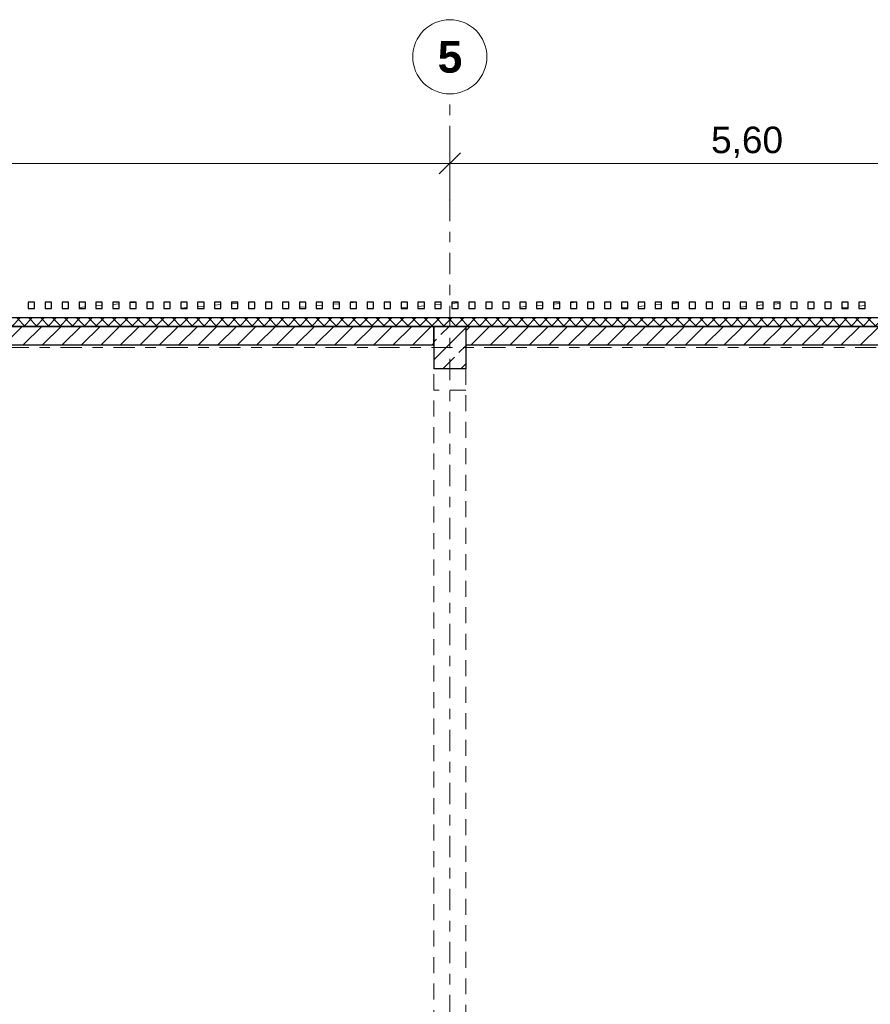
# Model space of a CAD drawing. Header units: metres. Extents: x -3.3 to 34.5, y -5.3 to 16.4.
# Tile 14 of 15: x 18.3 to 26.4, y 7 to 16.3. Entities that reach past the tile are written whole.
import ezdxf

# ---------------------------------------------------------------- set-up
doc = ezdxf.new("R2010")
doc.units = ezdxf.units.M
doc.header["$MEASUREMENT"] = 0
doc.set_wipeout_variables(frame=1)
for name, pattern in [('Raster', [0.4, 0.2, -0.1, 0, -0.1]), ('Untersicht', [0.2, 0.15, -0.05]), ('Wipeout_Contour', [1, 0, -1])]:
    doc.linetypes.add(name, pattern=pattern)
for name, color, linetype in [('Neubau_10 Fassade', 7, 'Continuous'), ('Neubau_10 Stütze', 7, 'Continuous'), ('Neubau_10 Wand Aussen', 7, 'Continuous'), ('Neubau_20 Decke Roh', 7, 'Continuous'), ('Neubau_20 Träger', 7, 'Continuous'), ('Neubau_86 Achsraster', 7, 'Continuous'), ('Neubau_93 1_100 Bemaßung', 7, 'Continuous')]:
    doc.layers.add(name, color=color, linetype=linetype)
doc.styles.add('ERSTELLTER_STIL_2', font='arial.ttf')
doc.styles.add('ERSTELLTER_STIL_3', font='arialbd.ttf')
doc.dimstyles.new('ERSTELLTER_STIL__2', dxfattribs={"dimtxt": 0.25, "dimasz": 0.190285, "dimexe": 0.18, "dimexo": 0.5, "dimgap": 0, "dimtad": 1, "dimtih": 1, "dimtoh": 1, "dimzin": 0, "dimdsep": 46, "dimtxsty": 'ERSTELLTER_STIL_2', "dimblk": 'ARROWHEAD_6', "dimblk1": 'ARROWHEAD_6', "dimblk2": 'ARROWHEAD_6', "dimcen": 0.09, "dimclrd": 7, "dimclre": 7, "dimclrt": 7, "dimazin": 0, "dimtfac": 1, "dimtdec": 4, "dimtmove": 0, "dimatfit": 3, "dimfxl": 1, "dimtolj": 1, "dimtzin": 0, "dimarcsym": 0})
pattern_1 = [(45, (0, 0), (-0.0919239, 0.0919239), [])]
pattern_2 = [(5, (0, 0), (-0.00784402, 0.08965752), [])]

# ---------------------------------------------------------------- blocks, each defined once
blk = doc.blocks.new('*D6')
at = {"layer": 'Neubau_93 1_100 Bemaßung', "color": 7, "linetype": 'Continuous', "lineweight": 13, "transparency": 16777216}
for p, q in [((11.2, 14.4379), (11.2, 15.1257)), ((22.4, 14.4379), (22.4, 15.1257)), ((11.3002, 15.038), (11.0998, 14.8377)), ((22.5001, 15.038), (22.2998, 14.8377))]:
    blk.add_line(p, q, dxfattribs=at)
at = {"color": 254, "linetype": 'Wipeout_Contour', "lineweight": 0, "ltscale": 90.393308, "transparency": 16777216}
blk.add_wipeout([(16.3337, 14.9379), (17.2663, 14.9379), (17.2663, 15.2879), (16.3337, 15.2879)], dxfattribs=at).dxf.layer = 'Neubau_93 1_100 Bemaßung'
at = {"layer": 'Neubau_93 1_100 Bemaßung', "color": 7, "linetype": 'Continuous', "lineweight": 13, "transparency": 16777216}
blk.add_line((11.2, 14.9379), (22.4, 14.9379), dxfattribs=at)
at = {"layer": 'Neubau_93 1_100 Bemaßung', "color": 7, "lineweight": 13, "transparency": 16777216, "insert": (16.3837, 14.9879), "char_height": 0.25, "attachment_point": 7, "style": 'ERSTELLTER_STIL_2'}
blk.add_mtext('\\A1;11,20', dxfattribs=at)
blk = doc.blocks.new('ARROWHEAD_6')
at = {"color": 0, "linetype": 'Continuous', "lineweight": 0}
for p, q in [((-0.5, -0.5), (0.5, 0.5)), ((0, 0), (-1, 0))]:
    blk.add_line(p, q, dxfattribs=at)
blk = doc.blocks.new('*D7')
at = {"layer": 'Neubau_93 1_100 Bemaßung', "color": 7, "linetype": 'Continuous', "lineweight": 13, "transparency": 16777216}
for p, q in [((22.4, 14.4379), (22.4, 15.1257)), ((28, 14.4379), (28, 15.1257)), ((22.5001, 15.038), (22.2998, 14.8377)), ((27.8999, 14.8377), (28.1001, 15.038)), ((28, 14.9379), (28.1502, 14.9379))]:
    blk.add_line(p, q, dxfattribs=at)
at = {"color": 254, "linetype": 'Wipeout_Contour', "lineweight": 0, "ltscale": 117.54176, "transparency": 16777216}
blk.add_wipeout([(24.8164, 14.9379), (25.5836, 14.9379), (25.5836, 15.2879), (24.8164, 15.2879)], dxfattribs=at).dxf.layer = 'Neubau_93 1_100 Bemaßung'
at = {"layer": 'Neubau_93 1_100 Bemaßung', "color": 7, "linetype": 'Continuous', "lineweight": 13, "transparency": 16777216}
blk.add_line((22.4, 14.9379), (28, 14.9379), dxfattribs=at)
at = {"layer": 'Neubau_93 1_100 Bemaßung', "color": 7, "lineweight": 13, "transparency": 16777216, "insert": (24.8664, 14.9879), "char_height": 0.25, "attachment_point": 7, "style": 'ERSTELLTER_STIL_2'}
blk.add_mtext('\\A1;5,60', dxfattribs=at)

msp = doc.modelspace()

# ---------------------------------------------------------------- hatches: boundary and pattern name
at = {"layer": 'Neubau_10 Fassade', "linetype": 'Continuous', "lineweight": 0, "true_color": 0x000000}
h = msp.add_hatch(dxfattribs=at)
h.set_pattern_fill('HOLZ_VOLLHOLZ_LÄNGSHOLZ', color=18, style=0, pattern_type=2)
h.set_pattern_definition(pattern_2)
h.paths.add_polyline_path([(18.4197, 13.57), (18.4797, 13.57), (18.4797, 13.63), (18.4197, 13.63)])
h = msp.add_hatch(dxfattribs=at)
h.set_pattern_fill('HOLZ_VOLLHOLZ_LÄNGSHOLZ', color=18, style=0, pattern_type=2)
h.set_pattern_definition(pattern_2)
h.paths.add_polyline_path([(18.5797, 13.57), (18.6397, 13.57), (18.6397, 13.63), (18.5797, 13.63)])
h = msp.add_hatch(dxfattribs=at)
h.set_pattern_fill('HOLZ_VOLLHOLZ_LÄNGSHOLZ', color=18, style=0, pattern_type=2)
h.set_pattern_definition(pattern_2)
h.paths.add_polyline_path([(18.7397, 13.57), (18.7997, 13.57), (18.7997, 13.63), (18.7397, 13.63)])
h = msp.add_hatch(dxfattribs=at)
h.set_pattern_fill('HOLZ_VOLLHOLZ_LÄNGSHOLZ', color=18, style=0, pattern_type=2)
h.set_pattern_definition(pattern_2)
h.paths.add_polyline_path([(18.8997, 13.57), (18.9597, 13.57), (18.9597, 13.63), (18.8997, 13.63)])
h = msp.add_hatch(dxfattribs=at)
h.set_pattern_fill('HOLZ_VOLLHOLZ_LÄNGSHOLZ', color=18, style=0, pattern_type=2)
h.set_pattern_definition(pattern_2)
h.paths.add_polyline_path([(19.0597, 13.57), (19.1197, 13.57), (19.1197, 13.63), (19.0597, 13.63)])
h = msp.add_hatch(dxfattribs=at)
h.set_pattern_fill('HOLZ_VOLLHOLZ_LÄNGSHOLZ', color=18, style=0, pattern_type=2)
h.set_pattern_definition(pattern_2)
h.paths.add_polyline_path([(19.2197, 13.57), (19.2797, 13.57), (19.2797, 13.63), (19.2197, 13.63)])
h = msp.add_hatch(dxfattribs=at)
h.set_pattern_fill('HOLZ_VOLLHOLZ_LÄNGSHOLZ', color=18, style=0, pattern_type=2)
h.set_pattern_definition(pattern_2)
h.paths.add_polyline_path([(19.3797, 13.57), (19.4397, 13.57), (19.4397, 13.63), (19.3797, 13.63)])
h = msp.add_hatch(dxfattribs=at)
h.set_pattern_fill('HOLZ_VOLLHOLZ_LÄNGSHOLZ', color=18, style=0, pattern_type=2)
h.set_pattern_definition(pattern_2)
h.paths.add_polyline_path([(19.5397, 13.57), (19.5997, 13.57), (19.5997, 13.63), (19.5397, 13.63)])
h = msp.add_hatch(dxfattribs=at)
h.set_pattern_fill('HOLZ_VOLLHOLZ_LÄNGSHOLZ', color=18, style=0, pattern_type=2)
h.set_pattern_definition(pattern_2)
h.paths.add_polyline_path([(19.6997, 13.57), (19.7597, 13.57), (19.7597, 13.63), (19.6997, 13.63)])
h = msp.add_hatch(dxfattribs=at)
h.set_pattern_fill('HOLZ_VOLLHOLZ_LÄNGSHOLZ', color=18, style=0, pattern_type=2)
h.set_pattern_definition(pattern_2)
h.paths.add_polyline_path([(19.8597, 13.57), (19.9197, 13.57), (19.9197, 13.63), (19.8597, 13.63)])
h = msp.add_hatch(dxfattribs=at)
h.set_pattern_fill('HOLZ_VOLLHOLZ_LÄNGSHOLZ', color=18, style=0, pattern_type=2)
h.set_pattern_definition(pattern_2)
h.paths.add_polyline_path([(20.0197, 13.57), (20.0797, 13.57), (20.0797, 13.63), (20.0197, 13.63)])
h = msp.add_hatch(dxfattribs=at)
h.set_pattern_fill('HOLZ_VOLLHOLZ_LÄNGSHOLZ', color=18, style=0, pattern_type=2)
h.set_pattern_definition(pattern_2)
h.paths.add_polyline_path([(20.1797, 13.57), (20.2397, 13.57), (20.2397, 13.63), (20.1797, 13.63)])
h = msp.add_hatch(dxfattribs=at)
h.set_pattern_fill('HOLZ_VOLLHOLZ_LÄNGSHOLZ', color=18, style=0, pattern_type=2)
h.set_pattern_definition(pattern_2)
h.paths.add_polyline_path([(20.3397, 13.57), (20.3997, 13.57), (20.3997, 13.63), (20.3397, 13.63)])
h = msp.add_hatch(dxfattribs=at)
h.set_pattern_fill('HOLZ_VOLLHOLZ_LÄNGSHOLZ', color=18, style=0, pattern_type=2)
h.set_pattern_definition(pattern_2)
h.paths.add_polyline_path([(20.4997, 13.57), (20.5597, 13.57), (20.5597, 13.63), (20.4997, 13.63)])
h = msp.add_hatch(dxfattribs=at)
h.set_pattern_fill('HOLZ_VOLLHOLZ_LÄNGSHOLZ', color=18, style=0, pattern_type=2)
h.set_pattern_definition(pattern_2)
h.paths.add_polyline_path([(20.6597, 13.57), (20.7197, 13.57), (20.7197, 13.63), (20.6597, 13.63)])
h = msp.add_hatch(dxfattribs=at)
h.set_pattern_fill('HOLZ_VOLLHOLZ_LÄNGSHOLZ', color=18, style=0, pattern_type=2)
h.set_pattern_definition(pattern_2)
h.paths.add_polyline_path([(20.8197, 13.57), (20.8797, 13.57), (20.8797, 13.63), (20.8197, 13.63)])
h = msp.add_hatch(dxfattribs=at)
h.set_pattern_fill('HOLZ_VOLLHOLZ_LÄNGSHOLZ', color=18, style=0, pattern_type=2)
h.set_pattern_definition(pattern_2)
h.paths.add_polyline_path([(20.9797, 13.57), (21.0397, 13.57), (21.0397, 13.63), (20.9797, 13.63)])
h = msp.add_hatch(dxfattribs=at)
h.set_pattern_fill('HOLZ_VOLLHOLZ_LÄNGSHOLZ', color=18, style=0, pattern_type=2)
h.set_pattern_definition(pattern_2)
h.paths.add_polyline_path([(21.1397, 13.57), (21.1997, 13.57), (21.1997, 13.63), (21.1397, 13.63)])
h = msp.add_hatch(dxfattribs=at)
h.set_pattern_fill('HOLZ_VOLLHOLZ_LÄNGSHOLZ', color=18, style=0, pattern_type=2)
h.set_pattern_definition(pattern_2)
h.paths.add_polyline_path([(21.2997, 13.57), (21.3597, 13.57), (21.3597, 13.63), (21.2997, 13.63)])
h = msp.add_hatch(dxfattribs=at)
h.set_pattern_fill('HOLZ_VOLLHOLZ_LÄNGSHOLZ', color=18, style=0, pattern_type=2)
h.set_pattern_definition(pattern_2)
h.paths.add_polyline_path([(21.4597, 13.57), (21.5197, 13.57), (21.5197, 13.63), (21.4597, 13.63)])
h = msp.add_hatch(dxfattribs=at)
h.set_pattern_fill('HOLZ_VOLLHOLZ_LÄNGSHOLZ', color=18, style=0, pattern_type=2)
h.set_pattern_definition(pattern_2)
h.paths.add_polyline_path([(21.6197, 13.57), (21.6797, 13.57), (21.6797, 13.63), (21.6197, 13.63)])
h = msp.add_hatch(dxfattribs=at)
h.set_pattern_fill('HOLZ_VOLLHOLZ_LÄNGSHOLZ', color=18, style=0, pattern_type=2)
h.set_pattern_definition(pattern_2)
h.paths.add_polyline_path([(21.7797, 13.57), (21.8397, 13.57), (21.8397, 13.63), (21.7797, 13.63)])
h = msp.add_hatch(dxfattribs=at)
h.set_pattern_fill('HOLZ_VOLLHOLZ_LÄNGSHOLZ', color=18, style=0, pattern_type=2)
h.set_pattern_definition(pattern_2)
h.paths.add_polyline_path([(21.9397, 13.57), (21.9997, 13.57), (21.9997, 13.63), (21.9397, 13.63)])
h = msp.add_hatch(dxfattribs=at)
h.set_pattern_fill('HOLZ_VOLLHOLZ_LÄNGSHOLZ', color=18, style=0, pattern_type=2)
h.set_pattern_definition(pattern_2)
h.paths.add_polyline_path([(22.0997, 13.57), (22.1597, 13.57), (22.1597, 13.63), (22.0997, 13.63)])
h = msp.add_hatch(dxfattribs=at)
h.set_pattern_fill('HOLZ_VOLLHOLZ_LÄNGSHOLZ', color=18, style=0, pattern_type=2)
h.set_pattern_definition(pattern_2)
h.paths.add_polyline_path([(22.2597, 13.57), (22.3197, 13.57), (22.3197, 13.63), (22.2597, 13.63)])
h = msp.add_hatch(dxfattribs=at)
h.set_pattern_fill('HOLZ_VOLLHOLZ_LÄNGSHOLZ', color=18, style=0, pattern_type=2)
h.set_pattern_definition(pattern_2)
h.paths.add_polyline_path([(22.4197, 13.57), (22.4797, 13.57), (22.4797, 13.63), (22.4197, 13.63)])
h = msp.add_hatch(dxfattribs=at)
h.set_pattern_fill('HOLZ_VOLLHOLZ_LÄNGSHOLZ', color=18, style=0, pattern_type=2)
h.set_pattern_definition(pattern_2)
h.paths.add_polyline_path([(22.5797, 13.57), (22.6397, 13.57), (22.6397, 13.63), (22.5797, 13.63)])
h = msp.add_hatch(dxfattribs=at)
h.set_pattern_fill('HOLZ_VOLLHOLZ_LÄNGSHOLZ', color=18, style=0, pattern_type=2)
h.set_pattern_definition(pattern_2)
h.paths.add_polyline_path([(22.7397, 13.57), (22.7997, 13.57), (22.7997, 13.63), (22.7397, 13.63)])
h = msp.add_hatch(dxfattribs=at)
h.set_pattern_fill('HOLZ_VOLLHOLZ_LÄNGSHOLZ', color=18, style=0, pattern_type=2)
h.set_pattern_definition(pattern_2)
h.paths.add_polyline_path([(22.8997, 13.57), (22.9597, 13.57), (22.9597, 13.63), (22.8997, 13.63)])
h = msp.add_hatch(dxfattribs=at)
h.set_pattern_fill('HOLZ_VOLLHOLZ_LÄNGSHOLZ', color=18, style=0, pattern_type=2)
h.set_pattern_definition(pattern_2)
h.paths.add_polyline_path([(23.0597, 13.57), (23.1197, 13.57), (23.1197, 13.63), (23.0597, 13.63)])
h = msp.add_hatch(dxfattribs=at)
h.set_pattern_fill('HOLZ_VOLLHOLZ_LÄNGSHOLZ', color=18, style=0, pattern_type=2)
h.set_pattern_definition(pattern_2)
h.paths.add_polyline_path([(23.2197, 13.57), (23.2797, 13.57), (23.2797, 13.63), (23.2197, 13.63)])
h = msp.add_hatch(dxfattribs=at)
h.set_pattern_fill('HOLZ_VOLLHOLZ_LÄNGSHOLZ', color=18, style=0, pattern_type=2)
h.set_pattern_definition(pattern_2)
h.paths.add_polyline_path([(23.3797, 13.57), (23.4397, 13.57), (23.4397, 13.63), (23.3797, 13.63)])
h = msp.add_hatch(dxfattribs=at)
h.set_pattern_fill('HOLZ_VOLLHOLZ_LÄNGSHOLZ', color=18, style=0, pattern_type=2)
h.set_pattern_definition(pattern_2)
h.paths.add_polyline_path([(23.5397, 13.57), (23.5997, 13.57), (23.5997, 13.63), (23.5397, 13.63)])
h = msp.add_hatch(dxfattribs=at)
h.set_pattern_fill('HOLZ_VOLLHOLZ_LÄNGSHOLZ', color=18, style=0, pattern_type=2)
h.set_pattern_definition(pattern_2)
h.paths.add_polyline_path([(23.6997, 13.57), (23.7597, 13.57), (23.7597, 13.63), (23.6997, 13.63)])
h = msp.add_hatch(dxfattribs=at)
h.set_pattern_fill('HOLZ_VOLLHOLZ_LÄNGSHOLZ', color=18, style=0, pattern_type=2)
h.set_pattern_definition(pattern_2)
h.paths.add_polyline_path([(23.8597, 13.57), (23.9197, 13.57), (23.9197, 13.63), (23.8597, 13.63)])
h = msp.add_hatch(dxfattribs=at)
h.set_pattern_fill('HOLZ_VOLLHOLZ_LÄNGSHOLZ', color=18, style=0, pattern_type=2)
h.set_pattern_definition(pattern_2)
h.paths.add_polyline_path([(24.0197, 13.57), (24.0797, 13.57), (24.0797, 13.63), (24.0197, 13.63)])
h = msp.add_hatch(dxfattribs=at)
h.set_pattern_fill('HOLZ_VOLLHOLZ_LÄNGSHOLZ', color=18, style=0, pattern_type=2)
h.set_pattern_definition(pattern_2)
h.paths.add_polyline_path([(24.1797, 13.57), (24.2397, 13.57), (24.2397, 13.63), (24.1797, 13.63)])
h = msp.add_hatch(dxfattribs=at)
h.set_pattern_fill('HOLZ_VOLLHOLZ_LÄNGSHOLZ', color=18, style=0, pattern_type=2)
h.set_pattern_definition(pattern_2)
h.paths.add_polyline_path([(24.3397, 13.57), (24.3997, 13.57), (24.3997, 13.63), (24.3397, 13.63)])
h = msp.add_hatch(dxfattribs=at)
h.set_pattern_fill('HOLZ_VOLLHOLZ_LÄNGSHOLZ', color=18, style=0, pattern_type=2)
h.set_pattern_definition(pattern_2)
h.paths.add_polyline_path([(24.4997, 13.57), (24.5597, 13.57), (24.5597, 13.63), (24.4997, 13.63)])
h = msp.add_hatch(dxfattribs=at)
h.set_pattern_fill('HOLZ_VOLLHOLZ_LÄNGSHOLZ', color=18, style=0, pattern_type=2)
h.set_pattern_definition(pattern_2)
h.paths.add_polyline_path([(24.6597, 13.57), (24.7197, 13.57), (24.7197, 13.63), (24.6597, 13.63)])
h = msp.add_hatch(dxfattribs=at)
h.set_pattern_fill('HOLZ_VOLLHOLZ_LÄNGSHOLZ', color=18, style=0, pattern_type=2)
h.set_pattern_definition(pattern_2)
h.paths.add_polyline_path([(24.8197, 13.57), (24.8797, 13.57), (24.8797, 13.63), (24.8197, 13.63)])
h = msp.add_hatch(dxfattribs=at)
h.set_pattern_fill('HOLZ_VOLLHOLZ_LÄNGSHOLZ', color=18, style=0, pattern_type=2)
h.set_pattern_definition(pattern_2)
h.paths.add_polyline_path([(24.9797, 13.57), (25.0397, 13.57), (25.0397, 13.63), (24.9797, 13.63)])
h = msp.add_hatch(dxfattribs=at)
h.set_pattern_fill('HOLZ_VOLLHOLZ_LÄNGSHOLZ', color=18, style=0, pattern_type=2)
h.set_pattern_definition(pattern_2)
h.paths.add_polyline_path([(25.1397, 13.57), (25.1997, 13.57), (25.1997, 13.63), (25.1397, 13.63)])
h = msp.add_hatch(dxfattribs=at)
h.set_pattern_fill('HOLZ_VOLLHOLZ_LÄNGSHOLZ', color=18, style=0, pattern_type=2)
h.set_pattern_definition(pattern_2)
h.paths.add_polyline_path([(25.2997, 13.57), (25.3597, 13.57), (25.3597, 13.63), (25.2997, 13.63)])
h = msp.add_hatch(dxfattribs=at)
h.set_pattern_fill('HOLZ_VOLLHOLZ_LÄNGSHOLZ', color=18, style=0, pattern_type=2)
h.set_pattern_definition(pattern_2)
h.paths.add_polyline_path([(25.4597, 13.57), (25.5197, 13.57), (25.5197, 13.63), (25.4597, 13.63)])
h = msp.add_hatch(dxfattribs=at)
h.set_pattern_fill('HOLZ_VOLLHOLZ_LÄNGSHOLZ', color=18, style=0, pattern_type=2)
h.set_pattern_definition(pattern_2)
h.paths.add_polyline_path([(25.6197, 13.57), (25.6797, 13.57), (25.6797, 13.63), (25.6197, 13.63)])
h = msp.add_hatch(dxfattribs=at)
h.set_pattern_fill('HOLZ_VOLLHOLZ_LÄNGSHOLZ', color=18, style=0, pattern_type=2)
h.set_pattern_definition(pattern_2)
h.paths.add_polyline_path([(25.7797, 13.57), (25.8397, 13.57), (25.8397, 13.63), (25.7797, 13.63)])
h = msp.add_hatch(dxfattribs=at)
h.set_pattern_fill('HOLZ_VOLLHOLZ_LÄNGSHOLZ', color=18, style=0, pattern_type=2)
h.set_pattern_definition(pattern_2)
h.paths.add_polyline_path([(25.9397, 13.57), (25.9997, 13.57), (25.9997, 13.63), (25.9397, 13.63)])
h = msp.add_hatch(dxfattribs=at)
h.set_pattern_fill('HOLZ_VOLLHOLZ_LÄNGSHOLZ', color=18, style=0, pattern_type=2)
h.set_pattern_definition(pattern_2)
h.paths.add_polyline_path([(26.0997, 13.57), (26.1597, 13.57), (26.1597, 13.63), (26.0997, 13.63)])
h = msp.add_hatch(dxfattribs=at)
h.set_pattern_fill('HOLZ_VOLLHOLZ_LÄNGSHOLZ', color=18, style=0, pattern_type=2)
h.set_pattern_definition(pattern_2)
h.paths.add_polyline_path([(26.2597, 13.57), (26.3197, 13.57), (26.3197, 13.63), (26.2597, 13.63)])
h = msp.add_hatch(dxfattribs=at)
h.set_pattern_fill('DÄMMUNG_HART_1', color=18, style=0, pattern_type=2)
h.set_pattern_definition([(45, (0, 0), (-0.05656854, 0.05656854), []), (135, (0, 0), (0.05656854, 0.05656854), [])])
h.paths.add_polyline_path([(29.95, 13.48), (-0.15, 13.48), (-0.15, 13.4), (29.95, 13.4)])
at = {"layer": 'Neubau_10 Stütze', "linetype": 'Continuous', "lineweight": 0, "true_color": 0x000000}
h = msp.add_hatch(dxfattribs=at)
h.set_pattern_fill('BETON_STAHLBETON', color=18, style=0, pattern_type=2)
h.set_pattern_definition([(45, (0, 0), (-0.1697056, 0.1697056), []), (45, (-0.08485, 0.08485), (-0.1697056, 0.1697056), [0.18, -0.06])])
h.paths.add_polyline_path([(22.55, 13), (22.55, 13.4), (22.25, 13.4), (22.25, 13)])
at = {"layer": 'Neubau_10 Wand Aussen', "linetype": 'Continuous', "lineweight": 0, "true_color": 0x000000}
h = msp.add_hatch(dxfattribs=at)
h.set_pattern_fill('MW_KALKSANDSTEIN', color=18, style=0, pattern_type=2)
h.set_pattern_definition(pattern_1)
h.paths.add_polyline_path([(22.25, 13.4), (16.95, 13.4), (16.95, 13.225), (22.25, 13.225)])
h = msp.add_hatch(dxfattribs=at)
h.set_pattern_fill('MW_KALKSANDSTEIN', color=18, style=0, pattern_type=2)
h.set_pattern_definition(pattern_1)
h.paths.add_polyline_path([(27.85, 13.4), (22.55, 13.4), (22.55, 13.225), (27.85, 13.225)])

# ---------------------------------------------------------------- linework, layer by layer
at = {"layer": 'Neubau_10 Fassade', "color": 7, "linetype": 'Continuous', "lineweight": 25, "flags": 128}
for points in [[(18.4197, 13.57), (18.4797, 13.57), (18.4797, 13.63), (18.4197, 13.63)], [(18.5797, 13.57), (18.6397, 13.57), (18.6397, 13.63), (18.5797, 13.63)], [(18.7397, 13.57), (18.7997, 13.57), (18.7997, 13.63), (18.7397, 13.63)], [(18.8997, 13.57), (18.9597, 13.57), (18.9597, 13.63), (18.8997, 13.63)], [(19.0597, 13.57), (19.1197, 13.57), (19.1197, 13.63), (19.0597, 13.63)], [(19.2197, 13.57), (19.2797, 13.57), (19.2797, 13.63), (19.2197, 13.63)], [(19.3797, 13.57), (19.4397, 13.57), (19.4397, 13.63), (19.3797, 13.63)], [(19.5397, 13.57), (19.5997, 13.57), (19.5997, 13.63), (19.5397, 13.63)], [(19.6997, 13.57), (19.7597, 13.57), (19.7597, 13.63), (19.6997, 13.63)], [(19.8597, 13.57), (19.9197, 13.57), (19.9197, 13.63), (19.8597, 13.63)], [(20.0197, 13.57), (20.0797, 13.57), (20.0797, 13.63), (20.0197, 13.63)], [(20.1797, 13.57), (20.2397, 13.57), (20.2397, 13.63), (20.1797, 13.63)], [(20.3397, 13.57), (20.3997, 13.57), (20.3997, 13.63), (20.3397, 13.63)], [(20.4997, 13.57), (20.5597, 13.57), (20.5597, 13.63), (20.4997, 13.63)], [(20.6597, 13.57), (20.7197, 13.57), (20.7197, 13.63), (20.6597, 13.63)], [(20.8197, 13.57), (20.8797, 13.57), (20.8797, 13.63), (20.8197, 13.63)], [(20.9797, 13.57), (21.0397, 13.57), (21.0397, 13.63), (20.9797, 13.63)], [(21.1397, 13.57), (21.1997, 13.57), (21.1997, 13.63), (21.1397, 13.63)], [(21.2997, 13.57), (21.3597, 13.57), (21.3597, 13.63), (21.2997, 13.63)], [(21.4597, 13.57), (21.5197, 13.57), (21.5197, 13.63), (21.4597, 13.63)], [(21.6197, 13.57), (21.6797, 13.57), (21.6797, 13.63), (21.6197, 13.63)], [(21.7797, 13.57), (21.8397, 13.57), (21.8397, 13.63), (21.7797, 13.63)], [(21.9397, 13.57), (21.9997, 13.57), (21.9997, 13.63), (21.9397, 13.63)], [(22.0997, 13.57), (22.1597, 13.57), (22.1597, 13.63), (22.0997, 13.63)], [(22.2597, 13.57), (22.3197, 13.57), (22.3197, 13.63), (22.2597, 13.63)], [(22.4197, 13.57), (22.4797, 13.57), (22.4797, 13.63), (22.4197, 13.63)], [(22.5797, 13.57), (22.6397, 13.57), (22.6397, 13.63), (22.5797, 13.63)], [(22.7397, 13.57), (22.7997, 13.57), (22.7997, 13.63), (22.7397, 13.63)], [(22.8997, 13.57), (22.9597, 13.57), (22.9597, 13.63), (22.8997, 13.63)], [(23.0597, 13.57), (23.1197, 13.57), (23.1197, 13.63), (23.0597, 13.63)], [(23.2197, 13.57), (23.2797, 13.57), (23.2797, 13.63), (23.2197, 13.63)], [(23.3797, 13.57), (23.4397, 13.57), (23.4397, 13.63), (23.3797, 13.63)], [(23.5397, 13.57), (23.5997, 13.57), (23.5997, 13.63), (23.5397, 13.63)], [(23.6997, 13.57), (23.7597, 13.57), (23.7597, 13.63), (23.6997, 13.63)], [(23.8597, 13.57), (23.9197, 13.57), (23.9197, 13.63), (23.8597, 13.63)], [(24.0197, 13.57), (24.0797, 13.57), (24.0797, 13.63), (24.0197, 13.63)], [(24.1797, 13.57), (24.2397, 13.57), (24.2397, 13.63), (24.1797, 13.63)], [(24.3397, 13.57), (24.3997, 13.57), (24.3997, 13.63), (24.3397, 13.63)], [(24.4997, 13.57), (24.5597, 13.57), (24.5597, 13.63), (24.4997, 13.63)], [(24.6597, 13.57), (24.7197, 13.57), (24.7197, 13.63), (24.6597, 13.63)], [(24.8197, 13.57), (24.8797, 13.57), (24.8797, 13.63), (24.8197, 13.63)], [(24.9797, 13.57), (25.0397, 13.57), (25.0397, 13.63), (24.9797, 13.63)], [(25.1397, 13.57), (25.1997, 13.57), (25.1997, 13.63), (25.1397, 13.63)], [(25.2997, 13.57), (25.3597, 13.57), (25.3597, 13.63), (25.2997, 13.63)], [(25.4597, 13.57), (25.5197, 13.57), (25.5197, 13.63), (25.4597, 13.63)], [(25.6197, 13.57), (25.6797, 13.57), (25.6797, 13.63), (25.6197, 13.63)], [(25.7797, 13.57), (25.8397, 13.57), (25.8397, 13.63), (25.7797, 13.63)], [(25.9397, 13.57), (25.9997, 13.57), (25.9997, 13.63), (25.9397, 13.63)], [(26.0997, 13.57), (26.1597, 13.57), (26.1597, 13.63), (26.0997, 13.63)], [(26.2597, 13.57), (26.3197, 13.57), (26.3197, 13.63), (26.2597, 13.63)]]:
    msp.add_lwpolyline(points, close=True, dxfattribs=at)
for points in [[(30.03, 13.48), (-0.15, 13.48)], [(-0.15, 13.4), (29.95, 13.4)]]:
    msp.add_lwpolyline(points, dxfattribs=at)
at = {"layer": 'Neubau_10 Stütze', "color": 7, "linetype": 'Continuous', "lineweight": 25}
for p, q in [((22.55, 13.4), (22.25, 13.4)), ((22.25, 13.4), (22.25, 13)), ((22.55, 13.4), (22.55, 13)), ((22.55, 13), (22.25, 13))]:
    msp.add_line(p, q, dxfattribs=at)
at = {"layer": 'Neubau_10 Stütze', "color": 7, "linetype": 'Untersicht', "lineweight": 18, "flags": 128}
for points in [[(22.25, 13.4), (22.25, 13)], [(22.55, 13.4), (22.25, 13.4)], [(22.55, 13), (22.55, 13.4)], [(22.25, 12.8), (22.25, 13)], [(22.25, 13), (22.55, 13)], [(22.55, 13), (22.55, 12.8)], [(22.55, 12.8), (22.25, 12.8)]]:
    msp.add_lwpolyline(points, dxfattribs=at)
at = {"layer": 'Neubau_10 Wand Aussen', "color": 7, "linetype": 'Continuous', "lineweight": 25, "flags": 128}
for points in [[(22.25, 13.4), (16.95, 13.4)], [(22.25, 13.225), (22.25, 13.4)], [(27.85, 13.4), (22.55, 13.4)], [(22.55, 13.4), (22.55, 13.225)], [(16.95, 13.225), (22.25, 13.225)], [(22.55, 13.225), (27.85, 13.225)]]:
    msp.add_lwpolyline(points, dxfattribs=at)
at = {"layer": 'Neubau_20 Decke Roh', "color": 7, "linetype": 'Continuous', "lineweight": 25, "flags": 128}
msp.add_lwpolyline([(-0.15, -0.2), (29.95, -0.2), (29.95, 13.4), (-0.15, 13.4)], close=True, dxfattribs=at)
at = {"layer": 'Neubau_20 Träger', "color": 7, "linetype": 'Untersicht', "lineweight": 13, "flags": 128}
for points in [[(22.25, 6.8), (22.25, 13)], [(22.25, 13), (22.55, 13)], [(22.55, 13), (22.55, 6.8)]]:
    msp.add_lwpolyline(points, dxfattribs=at)
at = {"layer": 'Neubau_86 Achsraster', "color": 7, "linetype": 'Raster', "lineweight": 13}
for p, q in [((22.4, 14.5933), (22.4, 15.5933)), ((22.4, 14.5933), (22.4, -3.6067)), ((-1.2743, 13.2), (33.5257, 13.2))]:
    msp.add_line(p, q, dxfattribs=at)
at = {"layer": 'Neubau_86 Achsraster', "color": 7, "linetype": 'Continuous', "lineweight": 13, "flags": 128}
msp.add_lwpolyline([(22.4, 15.5933, 1), (22.4, 16.2933, 1)], format="xyb", close=True, dxfattribs=at)
at = {"layer": 'Neubau_86 Achsraster', "color": 7, "linetype": 'Raster', "lineweight": 13}
msp.add_point((22.4, 14.5933), dxfattribs=at)
msp.add_point((22.4, 14.5933), dxfattribs=at)

# ---------------------------------------------------------------- texts
at = {"layer": 'Neubau_86 Achsraster', "color": 7, "lineweight": 13, "insert": (22.2856, 16.0933), "char_height": 0.3, "attachment_point": 1, "style": 'ERSTELLTER_STIL_3'}
msp.add_mtext('\\A1;\\pt0;5', dxfattribs=at)

# ---------------------------------------------------------------- next in the draw order: dimensions: what is measured, and where the dimension line sits
at = {"layer": 'Neubau_93 1_100 Bemaßung', "color": 7, "linetype": 'Continuous', "lineweight": 13}
dim = msp.add_linear_dim(base=(22.4, 14.9379), p1=(11.2, -3.6067), p2=(22.4, -3.6067), dimstyle='ERSTELLTER_STIL__2', dxfattribs=at)
dim.commit()
dim.dimension.update_dxf_attribs({"geometry": '*D6', "text_midpoint": (16.8025, 15.1129), "dimtype": 160})

# ---------------------------------------------------------------- next in the draw order: dimensions: what is measured, and where the dimension line sits
dim = msp.add_linear_dim(base=(28, 14.9379), p1=(22.4, -3.6067), p2=(28, -3.6067), dimstyle='ERSTELLTER_STIL__2', dxfattribs=at)
dim.commit()
dim.dimension.update_dxf_attribs({"geometry": '*D7', "text_midpoint": (25.19, 15.1129), "dimtype": 160})

doc.saveas('drawing.dxf')
